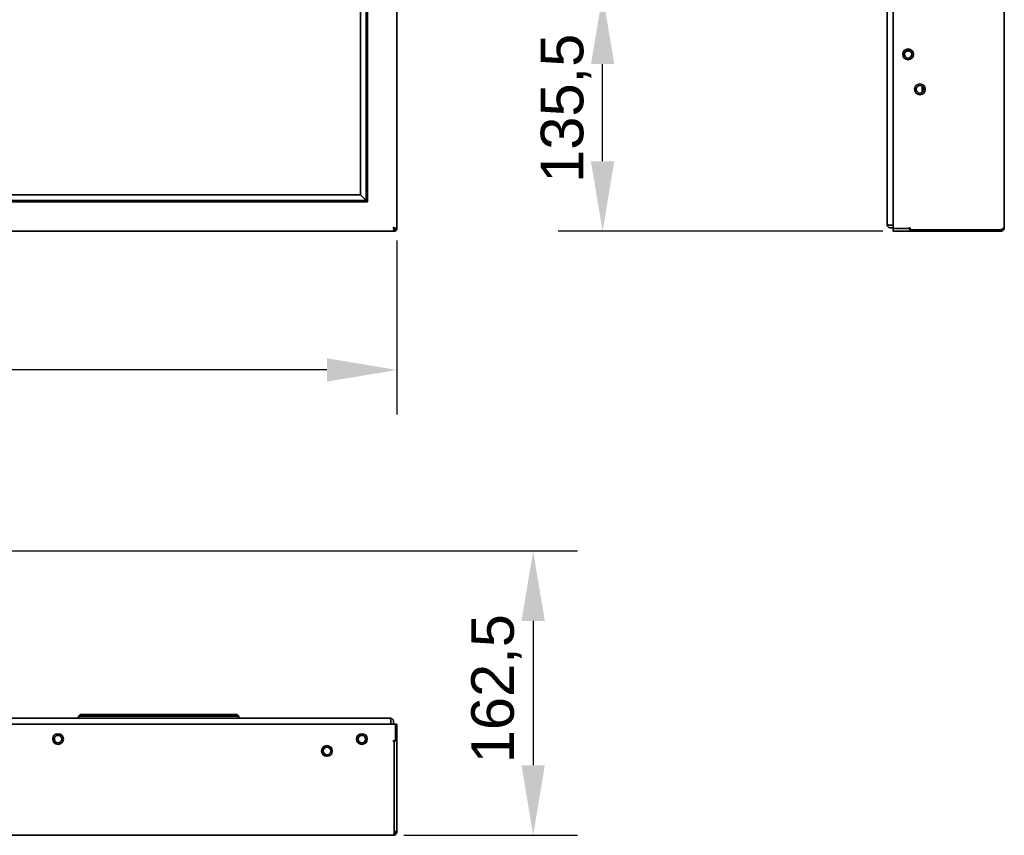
# Model space of a CAD drawing. Header units: millimetres. Extents: x 0 to 3360, y 0 to 2376.
# Tile 13 of 19: x 1269 to 1832, y 1158 to 1624. Entities that reach past the tile are written whole.
import ezdxf

# ---------------------------------------------------------------- set-up
doc = ezdxf.new("R2010")
doc.units = ezdxf.units.MM
doc.header["$LTSCALE"] = 8
doc.layers.add('Bemaßungen(ISO)', color=7, linetype='Continuous', lineweight=18)
doc.layers.add('Sichtbare Kanten(ISO)', color=7, linetype='Continuous', lineweight=35)
doc.styles.add('Aktuell-ISOGroßer Text', font='arial.ttf')
doc.dimstyles.new('X.XXXGroßer Text', dxfattribs={"dimscale": 8, "dimtxt": 3.048, "dimasz": 5, "dimexe": 3.175, "dimexo": 0.75, "dimgap": 0.762, "dimtad": 1, "dimdec": 1, "dimrnd": 1e-08, "dimzin": 12, "dimtxsty": 'Aktuell-ISOGroßer Text', "dimcen": 0.09, "dimdle": 10, "dimclrd": 256, "dimclre": 256, "dimclrt": 7, "dimadec": 0, "dimazin": 3, "dimtfac": 0.656168, "dimtdec": 1, "dimtmove": 0, "dimatfit": 3, "dimfxl": 1, "dimtolj": 1, "dimlwd": 25, "dimlwe": 25, "dimarcsym": 0})

# ---------------------------------------------------------------- blocks, each defined once
blk = doc.blocks.new('*D18')
at = {"layer": 'Bemaßungen(ISO)', "color": 250, "linetype": 'Continuous', "lineweight": 25, "true_color": 0x3f3f3f, "transparency": 16777216}
for p, q in [((1676.36, 1639.08), (1576.96, 1639.08)), ((1602.36, 1543.58), (1602.36, 1599.08)), ((1762.49, 1503.58), (1576.96, 1503.58))]:
    blk.add_line(p, q, dxfattribs=at)
at = {"layer": 'Bemaßungen(ISO)', "color": 250, "linetype": 'Continuous', "true_color": 0x3f3f3f, "transparency": 16777216}
for points in [[(1595.69, 1599.08), (1609.03, 1599.08), (1602.36, 1639.08)], [(1595.69, 1543.58), (1609.03, 1543.58), (1602.36, 1503.58)]]:
    blk.add_solid(points, dxfattribs=at)
at = {"layer": 'Defpoints', "color": 0, "linetype": 'Continuous', "transparency": 16777216}
for p in [(1602.36, 1639.08), (1682.36, 1639.08), (1768.49, 1503.58)]:
    blk.add_point(p, dxfattribs=at)
at = {"layer": 'Bemaßungen(ISO)', "color": 7, "linetype": 'Continuous', "lineweight": 25, "transparency": 16777216, "insert": (1566.96, 1531.25), "char_height": 24.384, "attachment_point": 1, "rotation": 90, "style": 'Aktuell-ISOGroßer Text'}
blk.add_mtext('\\A1;135,5', dxfattribs=at)
blk = doc.blocks.new('*D20')
at = {"layer": 'Bemaßungen(ISO)', "color": 250, "linetype": 'Continuous', "lineweight": 25, "true_color": 0x3f3f3f, "transparency": 16777216}
for p, q in [((403.35, 1498.33), (403.35, 1398.93)), ((1484.75, 1498.33), (1484.75, 1398.93)), ((1444.75, 1424.33), (443.35, 1424.33))]:
    blk.add_line(p, q, dxfattribs=at)
at = {"layer": 'Bemaßungen(ISO)', "color": 250, "linetype": 'Continuous', "true_color": 0x3f3f3f, "transparency": 16777216}
for points in [[(443.35, 1431), (443.35, 1417.67), (403.35, 1424.33)], [(1444.75, 1431), (1444.75, 1417.67), (1484.75, 1424.33)]]:
    blk.add_solid(points, dxfattribs=at)
at = {"layer": 'Defpoints', "color": 0, "linetype": 'Continuous', "transparency": 16777216}
for p in [(403.35, 1504.33), (1484.75, 1504.33), (403.35, 1424.33)]:
    blk.add_point(p, dxfattribs=at)
at = {"layer": 'Bemaßungen(ISO)', "color": 7, "linetype": 'Continuous', "lineweight": 25, "transparency": 16777216, "insert": (894.63, 1459.74), "char_height": 24.384, "attachment_point": 1, "style": 'Aktuell-ISOGroßer Text'}
blk.add_mtext('\\A1;1081,4', dxfattribs=at)
blk = doc.blocks.new('*D21')
at = {"layer": 'Bemaßungen(ISO)', "color": 250, "linetype": 'Continuous', "lineweight": 25, "true_color": 0x3f3f3f, "transparency": 16777216}
for p, q in [((1165.48, 1320.91), (1588.05, 1320.91)), ((1562.65, 1280.91), (1562.65, 1198.41)), ((1488.65, 1158.41), (1588.05, 1158.41))]:
    blk.add_line(p, q, dxfattribs=at)
at = {"layer": 'Bemaßungen(ISO)', "color": 250, "linetype": 'Continuous', "true_color": 0x3f3f3f, "transparency": 16777216}
for points in [[(1555.98, 1280.91), (1569.31, 1280.91), (1562.65, 1320.91)], [(1555.98, 1198.41), (1569.31, 1198.41), (1562.65, 1158.41)]]:
    blk.add_solid(points, dxfattribs=at)
at = {"layer": 'Defpoints', "color": 0, "linetype": 'Continuous', "transparency": 16777216}
for p in [(1159.48, 1320.91), (1482.65, 1158.41), (1562.65, 1158.41)]:
    blk.add_point(p, dxfattribs=at)
at = {"layer": 'Bemaßungen(ISO)', "color": 7, "linetype": 'Continuous', "lineweight": 25, "transparency": 16777216, "insert": (1527.24, 1199.57), "char_height": 24.384, "attachment_point": 1, "rotation": 90, "style": 'Aktuell-ISOGroßer Text'}
blk.add_mtext('\\A1;162,5', dxfattribs=at)

msp = doc.modelspace()

# ---------------------------------------------------------------- linework, layer by layer
at = {"layer": 'Sichtbare Kanten(ISO)'}
for p, q in [((1484.75, 1504.33), (1484.75, 2129.43)), ((1768.49, 1505.13), (1768.49, 2128.63)), ((1831.99, 2128.08), (1831.99, 1505.68)), ((1764.99, 1507.58), (1764.99, 2126.18)), ((1467.19, 1521.17), (1467.19, 2112.59)), ((1467.9, 1520.48), (1467.9, 2113.28)), ((1463.89, 1524.47), (1463.89, 2109.29)), ((1775.78, 1606.43), (1777.29, 1606.43)), ((1777.29, 1606.43), (1777.29, 1606.79)), ((1784.99, 1582.9), (1784.99, 1586.47)), ((420.2, 1520.48), (1467.9, 1520.48)), ((1467.19, 1521.17), (420.91, 1521.17)), ((1463.89, 1524.47), (424.21, 1524.47)), ((1467.19, 1521.17), (1463.89, 1524.47)), ((1467.19, 1521.17), (1463.89, 1524.47)), ((1467.19, 1521.17), (1467.88, 1520.48)), ((1467.19, 1521.17), (1467.88, 1520.48)), ((1483.2, 1503.58), (404.9, 1503.58)), ((1482.65, 1505.68), (1482.86, 1505.45)), ((1482.87, 1505.58), (1482.65, 1505.68)), ((1483.03, 1504.2), (1482.86, 1505.45)), ((1482.86, 1504.88), (1482.86, 1505.45)), ((1482.87, 1505.58), (1484.13, 1505.29)), ((1482.87, 1505.58), (1483.45, 1505.58)), ((1483.15, 1503.74), (1483.03, 1505.26)), ((1483.03, 1505.26), (1483.03, 1504.2)), ((1484.13, 1505.29), (1483.07, 1505.29)), ((1483.15, 1505.03), (1483.15, 1503.74)), ((1483.19, 1504.89), (1483.15, 1503.74)), ((1483.2, 1504.85), (1484.13, 1505.29)), ((1483.2, 1504.87), (1483.2, 1503.58)), ((1484.75, 1504.33), (1483.2, 1504.85)), ((1484.59, 1504.85), (1483.2, 1504.85)), ((1483.2, 1503.58), (1483.6, 1503.58)), ((1483.25, 1504.33), (1484.75, 1504.33)), ((1483.6, 1503.58), (1484, 1503.58)), ((1484, 1504.33), (1484, 1503.58)), ((1767.09, 1507.05), (1768.49, 1507.05)), ((1768.49, 1506.98), (1767.09, 1506.98)), ((1767.09, 1505.48), (1768.49, 1505.48)), ((1776.95, 1505.13), (1768.49, 1505.13)), ((1777.49, 1505.08), (1768.49, 1505.08)), ((1768.49, 1505.08), (1768.49, 1503.58)), ((1768.49, 1503.58), (1777.49, 1503.58)), ((1777.38, 1505.48), (1778, 1505.48)), ((1777.89, 1505.08), (1777.49, 1505.08)), ((1777.49, 1503.58), (1777.89, 1503.58)), ((1778.09, 1505.08), (1777.89, 1505.08)), ((1777.89, 1505.08), (1777.89, 1503.58)), ((1777.89, 1503.58), (1778.66, 1503.58)), ((1778.09, 1504.73), (1778.09, 1505.23)), ((1829.89, 1504.33), (1778.49, 1504.33)), ((1778.66, 1503.58), (1779.03, 1503.58)), ((1779.03, 1503.58), (1829.89, 1503.58)), ((1829.89, 1504.33), (1830.69, 1504.85)), ((1829.89, 1503.58), (1829.89, 1504.33)), ((1830.69, 1503.74), (1830.21, 1504.54)), ((1830.69, 1503.74), (1830.33, 1504.62)), ((1830.59, 1504.78), (1831.37, 1504.2)), ((1831.37, 1504.2), (1830.71, 1504.86)), ((1830.83, 1504.93), (1831.37, 1504.2)), ((1831.18, 1505.15), (1831.83, 1504.88)), ((1303.65, 1227.41), (1302.65, 1226.41)), ((1303.65, 1227.41), (1393.45, 1227.41)), ((1394.45, 1226.41), (1393.45, 1227.41)), ((404.1, 1221.91), (1484, 1221.91)), ((1480.75, 1225.41), (407.35, 1225.41)), ((1302.65, 1226.41), (1302.65, 1225.41)), ((1302.65, 1226.41), (1394.45, 1226.41)), ((1394.45, 1225.41), (1394.45, 1226.41)), ((1481.27, 1223.31), (1481.27, 1221.91)), ((1481.35, 1221.91), (1481.35, 1223.31)), ((1482.85, 1223.31), (1482.85, 1221.91)), ((1484.75, 1221.91), (1484, 1221.91)), ((1484, 1221.91), (1484, 1212.91)), ((1484.75, 1213.45), (1484.75, 1221.91)), ((1482.85, 1212.42), (1482.85, 1211.8)), ((1483.6, 1212.51), (1483.1, 1212.51)), ((1483.2, 1211.37), (1483.2, 1160.51)), ((1483.25, 1212.51), (1483.25, 1212.31)), ((1483.25, 1212.31), (1483.25, 1211.91)), ((1483.25, 1212.31), (1484.75, 1212.31)), ((1483.25, 1211.91), (1483.25, 1160.51)), ((1484.75, 1213.08), (1484.75, 1213.45)), ((1484.75, 1212.31), (1484.75, 1213.08)), ((1484.75, 1211.91), (1484.75, 1212.31)), ((1484.75, 1160.51), (1484.75, 1211.91)), ((1483.2, 1160.51), (1483.15, 1159.71)), ((1484.13, 1159.02), (1483.16, 1159.75)), ((1483.17, 1159.99), (1484.13, 1159.02)), ((1483.2, 1160.28), (1484.59, 1159.71)), ((1484.13, 1159.02), (1483.2, 1160.28)), ((1483.25, 1160.51), (1484.59, 1159.71)), ((1484.75, 1160.51), (1483.25, 1160.51)), ((1482.65, 1158.41), (405.45, 1158.41)), ((1483.45, 1158.57), (1483.07, 1159.2)), ((1483.45, 1158.57), (1483.1, 1159.4))]:
    msp.add_line(p, q, dxfattribs=at)
for centre, radius in [((1776.99, 1604.68), 3.05), ((1776.99, 1604.68), 2.15), ((1776.99, 1604.68), 2.12), ((1783.79, 1584.68), 3.05), ((1783.79, 1584.68), 2.15), ((1291.05, 1213.41), 3.05), ((1464.75, 1213.41), 3.05), ((1291.05, 1213.41), 2.15), ((1291.05, 1213.41), 2.12), ((1464.75, 1213.41), 2.15), ((1464.75, 1213.41), 2.12), ((1444.75, 1206.61), 3.05), ((1444.75, 1206.61), 2.15)]:
    msp.add_circle(centre, radius, dxfattribs=at)
for centre, radius, start, end in [((1776.95, 1505.53), 0.4, 270, 337.9757), ((1777.69, 1505.23), 0.4, 0, 157.9757), ((1778.49, 1504.73), 0.4, 180, 270), ((1829.89, 1505.68), 2.1, 270, 292.5), ((1829.89, 1505.68), 2.1, 292.5, 315), ((1829.89, 1505.68), 2.1, 315, 337.5), ((1829.89, 1505.68), 2.1, 337.5, 0), ((1483.1, 1212.11), 0.4, 90, 247.9757), ((1482.8, 1211.37), 0.4, 0, 67.9757), ((1483.6, 1212.91), 0.4, 270, 0), ((1482.65, 1160.51), 0.6, 333.284, 337.5), ((1482.65, 1160.51), 0.6, 337.5, 0), ((1482.65, 1160.51), 2.1, 315, 337.5), ((1482.65, 1160.51), 2.1, 337.5, 0), ((1482.65, 1160.51), 2.1, 270, 292.5), ((1482.65, 1160.51), 2.1, 292.5, 315)]:
    msp.add_arc(centre, radius, start, end, dxfattribs=at)
for centre, major_axis, ratio, start_param, end_param in [((1482.86, 1505.68), (0.51, -2.1), 0.094633, 4.689276, 5.081975), ((1482.65, 1505.58), (2.1, -0.25), 0.048259, 1.183812, 1.576511), ((1483.03, 1505.68), (-0.406, 0.578), 0.39645, 1.691853, 2.084552), ((1482.86, 1505.68), (0.43, -2.1), 0.081514, 5.088252, 5.480951), ((1482.65, 1505.29), (-0.524, 0.736), 0.39772, 4.43648, 4.829179), ((1483.15, 1505.68), (-0.152, 0.596), 0.456636, 2.240523, 2.503917), ((1483.03, 1505.68), (-0.22, 2.1), 0.10375, 2.345191, 2.73789), ((1482.65, 1505.29), (-0.48, 1.13), 0.32069, 4.185578, 4.578277), ((1483.2, 1505.68), (0, 2.1), 0.052096, 2.748894, 3.141593), ((1482.65, 1504.33), (0, 1.35), 0.444444, 4.712389, 5.105088), ((1482.65, 1505.58), (2.1, -0.72), 0.12496, 0.828157, 1.220856), ((1482.65, 1504.85), (-2.08, 0.57), 0.476254, 3.664213, 4.056912), ((1482.65, 1504.85), (-2.06, 0.75), 0.545134, 3.33737, 3.730069), ((1829.89, 1505.29), (-2.08, -0.92), 0.329345, 1.819139, 2.211838), ((1829.89, 1505.58), (-2.1, -0.33), 0.32924, 2.304644, 2.697343), ((1829.89, 1505.58), (-2.1, -0.1), 0.117852, 2.743045, 3.135744), ((1483.15, 1160.51), (0.29, 2.1), 0.055724, 3.934653, 4.327352), ((1482.86, 1160.51), (0.22, 2.1), 0.239416, 3.167059, 3.559758), ((1482.86, 1160.51), (0.19, 2.1), 0.203597, 3.552343, 3.945042)]:
    msp.add_ellipse(centre, major_axis=major_axis, ratio=ratio, start_param=start_param, end_param=end_param, dxfattribs=at)
for points, knots in [([(1767.09, 1507.05), (1766.98, 1507.05), (1766.87, 1507.05), (1766.65, 1507.06), (1766.54, 1507.07), (1766.33, 1507.09), (1766.22, 1507.1), (1766.03, 1507.13), (1765.93, 1507.14), (1765.75, 1507.17), (1765.67, 1507.19), (1765.52, 1507.23), (1765.45, 1507.25), (1765.32, 1507.3), (1765.26, 1507.32), (1765.16, 1507.37), (1765.12, 1507.4), (1765.06, 1507.45), (1765.03, 1507.47), (1765, 1507.53), (1764.99, 1507.55), (1764.99, 1507.58)], [0, 0, 0, 0, 0.1, 0.1, 0.2, 0.2, 0.3, 0.3, 0.4, 0.4, 0.5, 0.5, 0.6, 0.6, 0.7, 0.7, 0.8, 0.8, 0.9, 0.9, 1, 1, 1, 1]), ([(1764.99, 1507.58), (1764.99, 1507.47), (1765, 1507.37), (1765.03, 1507.15), (1765.06, 1507.05), (1765.12, 1506.84), (1765.16, 1506.74), (1765.26, 1506.54), (1765.32, 1506.45), (1765.45, 1506.27), (1765.52, 1506.19), (1765.67, 1506.03), (1765.75, 1505.96), (1765.93, 1505.83), (1766.03, 1505.77), (1766.22, 1505.67), (1766.33, 1505.62), (1766.54, 1505.55), (1766.65, 1505.53), (1766.87, 1505.49), (1766.98, 1505.48), (1767.09, 1505.48)], [0, 0, 0, 0, 0.1, 0.1, 0.2, 0.2, 0.3, 0.3, 0.4, 0.4, 0.5, 0.5, 0.6, 0.6, 0.7, 0.7, 0.8, 0.8, 0.9, 0.9, 1, 1, 1, 1]), ([(1767.09, 1506.98), (1767.06, 1506.98), (1767.03, 1506.98), (1766.96, 1506.99), (1766.93, 1507), (1766.87, 1507.02), (1766.84, 1507.03), (1766.81, 1507.05), (1766.8, 1507.05), (1766.8, 1507.06)], [0, 0, 0, 0, 0.1, 0.1, 0.2, 0.2, 0.3, 0.3, 0.3190928, 0.3190928, 0.3190928, 0.3190928]), ([(1480.75, 1225.41), (1480.77, 1225.41), (1480.8, 1225.4), (1480.85, 1225.37), (1480.88, 1225.34), (1480.93, 1225.28), (1480.96, 1225.24), (1481.01, 1225.14), (1481.03, 1225.08), (1481.07, 1224.95), (1481.09, 1224.88), (1481.13, 1224.73), (1481.15, 1224.65), (1481.19, 1224.47), (1481.2, 1224.37), (1481.23, 1224.18), (1481.24, 1224.07), (1481.26, 1223.86), (1481.26, 1223.75), (1481.27, 1223.53), (1481.27, 1223.42), (1481.27, 1223.31)], [0, 0, 0, 0, 0.1, 0.1, 0.2, 0.2, 0.3, 0.3, 0.4, 0.4, 0.5, 0.5, 0.6, 0.6, 0.7, 0.7, 0.8, 0.8, 0.9, 0.9, 1, 1, 1, 1]), ([(1482.85, 1223.31), (1482.85, 1223.42), (1482.84, 1223.53), (1482.8, 1223.75), (1482.77, 1223.86), (1482.7, 1224.07), (1482.66, 1224.18), (1482.56, 1224.37), (1482.5, 1224.47), (1482.37, 1224.65), (1482.3, 1224.73), (1482.14, 1224.88), (1482.06, 1224.95), (1481.88, 1225.08), (1481.78, 1225.14), (1481.59, 1225.24), (1481.49, 1225.28), (1481.28, 1225.34), (1481.18, 1225.37), (1480.96, 1225.4), (1480.85, 1225.41), (1480.75, 1225.41)], [0, 0, 0, 0, 0.1, 0.1, 0.2, 0.2, 0.3, 0.3, 0.4, 0.4, 0.5, 0.5, 0.6, 0.6, 0.7, 0.7, 0.8, 0.8, 0.9, 0.9, 1, 1, 1, 1]), ([(1481.27, 1223.6), (1481.27, 1223.6), (1481.28, 1223.59), (1481.29, 1223.56), (1481.31, 1223.53), (1481.33, 1223.47), (1481.33, 1223.44), (1481.34, 1223.37), (1481.35, 1223.34), (1481.35, 1223.31)], [0.6809067, 0.6809067, 0.6809067, 0.6809067, 0.7, 0.7, 0.8, 0.8, 0.9, 0.9, 1, 1, 1, 1])]:
    msp.add_open_spline(points, degree=3, knots=knots, dxfattribs=at)

# ---------------------------------------------------------------- dimensions: what is measured, and where the dimension line sits
at = {"layer": 'Bemaßungen(ISO)', "color": 250, "linetype": 'Continuous', "lineweight": 25, "true_color": 0x3f3f3f}
for base, p1, p2, picture, middle in [((1602.36, 1639.08), (1768.49, 1503.58), (1682.36, 1639.08), '*D18', (1602.36, 1571.33)), ((1562.65, 1158.41), (1159.48, 1320.91), (1482.65, 1158.41), '*D21', (1562.65, 1239.66))]:
    dim = msp.add_linear_dim(base=base, p1=p1, p2=p2, angle=90, dimstyle='X.XXXGroßer Text', override={"dimdec": 1, "dimtp": 0, "dimtm": 0, "dimtdec": 1, "dimtofl": 0, "dimatfit": 1}, dxfattribs=at)
    dim.commit()
    dim.dimension.update_dxf_attribs({"geometry": picture, "text_midpoint": middle, "dimtype": 160})
dim = msp.add_linear_dim(base=(403.35, 1424.33), p1=(1484.75, 1504.33), p2=(403.35, 1504.33), dimstyle='X.XXXGroßer Text', override={"dimdec": 1, "dimtp": 0, "dimtm": 0, "dimtdec": 1, "dimtofl": 0, "dimatfit": 1}, dxfattribs=at)
dim.commit()
dim.dimension.update_dxf_attribs({"geometry": '*D20', "text_midpoint": (944.05, 1424.33), "dimtype": 160})

doc.saveas('drawing.dxf')
